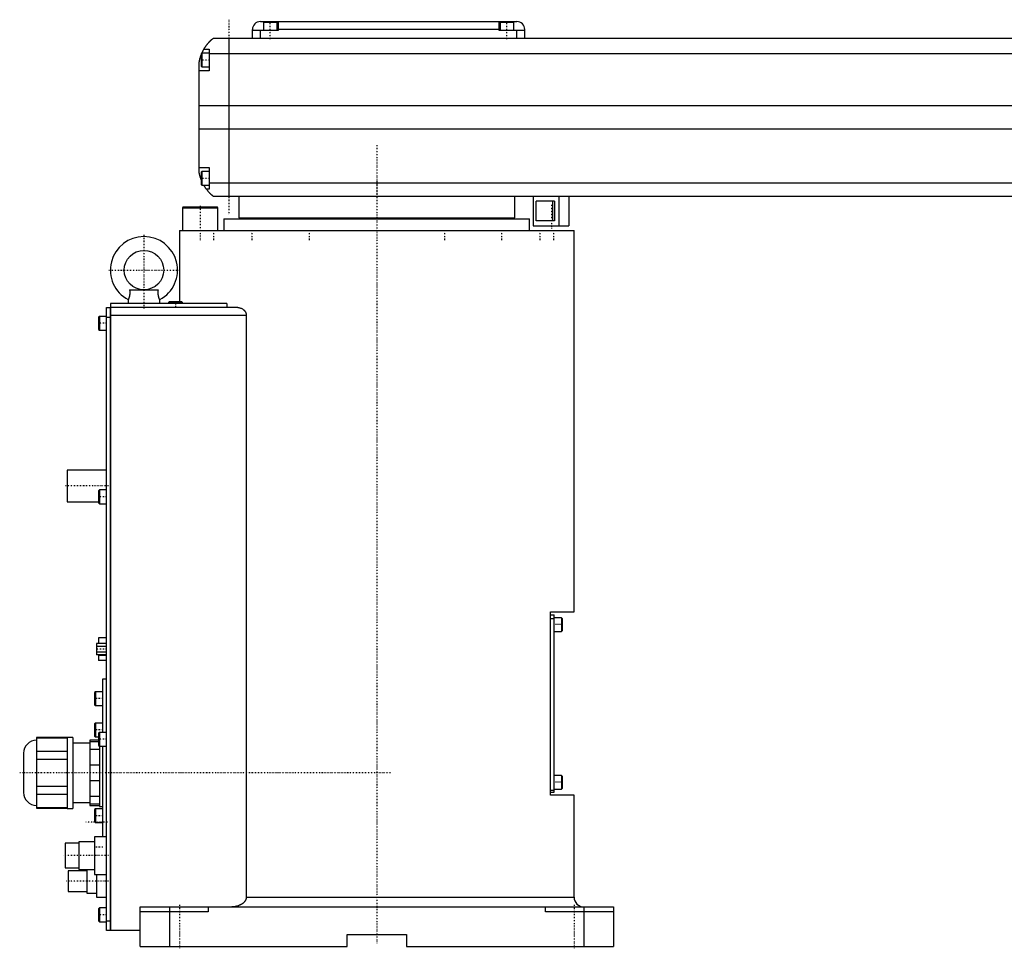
# Model space of a CAD drawing. Extents: x -181 to 906, y -1 to 896.
# Tile 1 of 3: x -181 to 318, y -1 to 470. Entities that reach past the tile are written whole.
import ezdxf

# ---------------------------------------------------------------- set-up
doc = ezdxf.new("R2010")
doc.units = 0
doc.linetypes.add('CENTER', pattern=[1.5, 0.45, -0.5, 0.05, -0.5])
doc.layers.add('AM_0', color=7, linetype='CONTINUOUS')
doc.layers.add('AM_7', color=7, linetype='CENTER')

msp = doc.modelspace()

# ---------------------------------------------------------------- linework, layer by layer
at = {"layer": 'AM_0', "color": 7, "linetype": 'CONTINUOUS'}
for p, q in [((-63, 460.5), (-63, 465)), ((-50, 464.5), (-63, 464.5)), ((-59, 469), (71, 469)), ((-59, 460.5), (-59, 464.5)), ((-57.5, 468.5), (-57.5, 464.5)), ((-50.5, 468.5), (-57.5, 468.5)), ((-54, 469), (-54, 468.5)), ((-50.5, 464.5), (-50.5, 468.5)), ((-50, 469), (-50, 464.5)), ((62, 465), (-50, 465)), ((62, 464.5), (62, 469)), ((75, 464.5), (62, 464.5)), ((62.5, 468.5), (62.5, 464.5)), ((69.5, 468.5), (62.5, 468.5)), ((66, 469), (66, 468.5)), ((69.5, 464.5), (69.5, 468.5)), ((71, 460.5), (71, 464.5)), ((75, 460.5), (75, 465)), ((517, 460.5), (-83, 460.5)), ((-75, 460.5), (-75, 380.5)), ((-87.65, 455), (-85, 455)), ((-85, 455), (-85, 444)), ((-88.6, 453), (-89, 452.6)), ((-89, 452.6), (-89, 446.4)), ((-85, 453), (-88.6, 453)), ((-88.6, 453), (-88.6, 446)), ((-85, 452.8), (519, 452.8)), ((-90, 392.5), (-90, 448.5)), ((-89, 446.4), (-88.6, 446)), ((-88.6, 446), (-85, 446)), ((-85, 444), (-90, 444)), ((-90, 426.46), (524, 426.46)), ((-90, 414.6), (524, 414.6)), ((-90, 395), (-85, 395)), ((-85, 395), (-85, 384)), ((-88.6, 393), (-89, 392.6)), ((-89, 392.6), (-89, 386.4)), ((-85, 393), (-88.6, 393)), ((-88.6, 393), (-88.6, 386)), ((-89, 386.4), (-88.6, 386)), ((-88.6, 386), (-85, 386)), ((-85, 387.22), (519, 387.22)), ((-85, 384), (-86.34, 384)), ((-83, 380.5), (517, 380.5)), ((-70, 380.5), (-70, 369.5)), ((70, 369.5), (70, 380.5)), ((79.35, 380.5), (79.35, 365.5)), ((92.35, 380.5), (92.35, 365.5)), ((97.35, 380.5), (97.35, 365.5)), ((-98.1, 375), (-98.5, 374.6)), ((-98.5, 374.6), (-98.5, 363)), ((-98.5, 374.6), (-80.5, 374.6)), ((-98.1, 375), (-80.9, 375)), ((-80.5, 374.6), (-80.9, 375)), ((-80.5, 363), (-80.5, 374.6)), ((90.17, 378), (80.74, 378)), ((80.74, 368), (80.74, 378)), ((89.06, 378), (89.06, 368)), ((90.17, 378), (90.17, 368)), ((-70, 369.5), (70, 369.5)), ((-55, 369.5), (-55, 369)), ((55, 369), (55, 369.5)), ((-77.5, 369), (-77.5, 363)), ((-77.5, 369), (77.5, 369)), ((77.5, 363), (77.5, 369)), ((79.35, 365.5), (97.35, 365.5)), ((90.17, 368), (80.74, 368)), ((-100, 363), (-100, 327)), ((-100, 363), (100, 363)), ((100, 169.7), (100, 363)), ((-125.28, 333), (-110.72, 333)), ((-75.99, 326), (-135, 326)), ((-135, 326), (-135, 8)), ((-126, 328), (-126, 326)), ((-110, 326), (-110, 328)), ((-105.1, 327), (-105.5, 326.6)), ((-105.5, 326.6), (-105.5, 326)), ((-105.5, 326.6), (-98.5, 326.6)), ((-105.1, 327), (-98.9, 327)), ((-98.5, 326.6), (-98.9, 327)), ((-98.5, 326), (-98.5, 326.6)), ((-75.99, 326), (-75.99, 324)), ((-140.6, 319.5), (-141, 319.1)), ((-137, 319.5), (-140.6, 319.5)), ((-140.6, 319.5), (-140.6, 312.5)), ((-137, 8), (-137, 324)), ((-137, 324), (-135.05, 324)), ((-135.05, 8), (-135.05, 324)), ((-135, 323.95), (-135.05, 323.95)), ((-70.42, 324), (-135, 324)), ((-66.14, 320), (-135, 320)), ((-66.14, 320), (-66.14, 25)), ((-141, 319.1), (-141, 312.9)), ((-135.05, 319), (-137, 319)), ((-135, 318.95), (-135.05, 318.95)), ((-141, 312.9), (-140.6, 312.5)), ((-140.6, 312.5), (-137, 312.5)), ((-137, 241.5), (-157, 241.5)), ((-157, 241.5), (-157, 225.5)), ((-140.6, 231.5), (-141, 231.1)), ((-141, 231.1), (-141, 224.9)), ((-137, 231.5), (-140.6, 231.5)), ((-140.6, 231.5), (-140.6, 224.5)), ((-157, 225.5), (-141, 225.5)), ((-141, 224.9), (-140.6, 224.5)), ((-140.6, 224.5), (-137, 224.5)), ((88, 169.7), (100, 169.7)), ((88, 76.7), (88, 169.7)), ((88, 168.2), (90, 168.2)), ((88, 166.2), (90, 166.2)), ((90, 78.2), (90, 168.2)), ((93.6, 166.7), (90, 166.7)), ((94, 166.3), (93.6, 166.7)), ((93.6, 166.7), (93.6, 159.7)), ((94, 166.3), (94, 160.1)), ((93.6, 159.7), (94, 160.1)), ((-137, 156.4), (-141.1, 156.4)), ((-141.1, 156.4), (-141.1, 153.59)), ((90, 159.7), (93.6, 159.7)), ((-137, 153.59), (-142, 153.59)), ((-142, 153.59), (-142, 147.81)), ((-137, 152.14), (-142, 152.14)), ((-137, 149.26), (-142, 149.26)), ((-137, 147.81), (-142, 147.81)), ((-141.1, 147.81), (-141.1, 145)), ((-137, 147.53), (-141.1, 147.53)), ((-137, 145), (-141.1, 145)), ((-137, 135.5), (-139, 135.5)), ((-139, 135.5), (-139, 108.5)), ((-142.6, 129.17), (-143, 128.77)), ((-143, 128.77), (-143, 122.57)), ((-139, 129.17), (-142.6, 129.17)), ((-142.6, 129.17), (-142.6, 122.17)), ((-143, 122.57), (-142.6, 122.17)), ((-142.6, 122.17), (-139, 122.17)), ((-142.6, 113.25), (-143, 112.85)), ((-143, 112.85), (-143, 106.65)), ((-139, 113.25), (-142.6, 113.25)), ((-142.6, 113.25), (-142.6, 106.25)), ((-157, 105.88), (-172.5, 105.88)), ((-172.5, 105.88), (-172.5, 70.12)), ((-172.5, 105.73), (-157, 105.73)), ((-154, 106), (-157, 106)), ((-157, 106), (-157, 70)), ((-154, 106), (-154, 70)), ((-143, 106.65), (-142.6, 106.25)), ((-142.6, 106.25), (-141, 106.25)), ((-140.6, 108.5), (-141, 108.1)), ((-141, 108.1), (-141, 101.9)), ((-137, 108.5), (-140.6, 108.5)), ((-140.6, 108.5), (-140.6, 101.5)), ((-145.5, 103), (-154, 103)), ((-141, 104.5), (-145.5, 104.5)), ((-145.5, 104.5), (-145.5, 71.5)), ((-145.5, 103.87), (-141, 103.87)), ((-140.5, 99.84), (-145.5, 99.84)), ((-141, 101.9), (-140.6, 101.5)), ((-140.6, 101.5), (-137, 101.5)), ((-140.5, 101.51), (-140.5, 71)), ((-139, 101.5), (-139, 55.5)), ((-179, 98), (-179, 78)), ((-157, 98.85), (-172.5, 98.85)), ((-172.5, 94.88), (-157, 94.88)), ((-145.5, 92.03), (-140.5, 92.03)), ((93.6, 86.7), (90, 86.7)), ((94, 86.3), (93.6, 86.7)), ((93.6, 86.7), (93.6, 79.7)), ((94, 86.3), (94, 80.1)), ((-157, 81.12), (-172.5, 81.12)), ((-140.5, 83.97), (-145.5, 83.97)), ((93.6, 79.7), (94, 80.1)), ((-172.5, 77.15), (-157, 77.15)), ((-145.5, 76.16), (-140.5, 76.16)), ((88, 79.2), (90, 79.2)), ((88, 78.2), (90, 78.2)), ((100, 76.7), (88, 76.7)), ((90, 79.7), (93.6, 79.7)), ((100, 25), (100, 76.7)), ((-157, 70.27), (-172.5, 70.27)), ((-172.5, 70.12), (-157, 70.12)), ((-157, 70), (-154, 70)), ((-154, 73), (-145.5, 73)), ((-140.5, 72.13), (-145.5, 72.13)), ((-145.5, 71.5), (-140.5, 71.5)), ((-140.5, 71), (-139, 71)), ((-142.6, 69.75), (-143, 69.35)), ((-143, 69.35), (-143, 63.15)), ((-139, 69.75), (-142.6, 69.75)), ((-142.6, 69.75), (-142.6, 62.75)), ((-143, 63.15), (-142.6, 62.75)), ((-142.6, 62.75), (-139, 62.75)), ((-137, 55.5), (-143, 55.5)), ((-143, 55.5), (-143, 36.5)), ((-151, 52.25), (-158, 52.25)), ((-158, 52.25), (-158, 39.75)), ((-143, 53), (-151, 53)), ((-151, 53), (-151, 39)), ((-158, 39.75), (-151, 39.75)), ((-147, 38.25), (-156.5, 38.25)), ((-156.5, 38.25), (-156.5, 27.75)), ((-151, 39), (-143, 39)), ((-147, 39), (-147, 27)), ((-143, 36.5), (-137, 36.5)), ((-142, 36.5), (-142, 25)), ((-156.5, 27.75), (-147, 27.75)), ((-147, 27), (-142, 27)), ((-142, 25), (-137, 25)), ((-66.14, 25), (100, 25)), ((-120, 20), (120, 20)), ((-120, 0), (-120, 20)), ((-105, 20), (-105, 0)), ((-85.5, 20), (-85.5, 17.5)), ((85.5, 17.5), (85.5, 20)), ((105, 20), (105, 0)), ((120, 20), (120, 0)), ((-140.6, 19.5), (-141, 19.1)), ((-141, 19.1), (-141, 12.9)), ((-137, 19.5), (-140.6, 19.5)), ((-140.6, 19.5), (-140.6, 12.5)), ((-85.5, 17.5), (-120, 17.5)), ((120, 17.5), (85.5, 17.5)), ((-141, 12.9), (-140.6, 12.5)), ((-140.6, 12.5), (-137, 12.5)), ((-137, 13), (-135.05, 13)), ((-135, 13.05), (-135.05, 13.05)), ((-135.05, 8), (-137, 8)), ((-135, 8.05), (-135.05, 8.05)), ((-120, 8), (-135, 8)), ((-15, 6), (15, 6)), ((-15, 0), (-15, 6)), ((15, 6), (15, 0)), ((-120, 0), (-15, 0)), ((15, 0), (120, 0))]:
    msp.add_line(p, q, dxfattribs=at)
for points in [[(-87.65, 455, 0), (-87.62, 455.05, 0), (-87.57, 455.14, 0), (-87.52, 455.23, 0), (-87.49, 455.27, 0), (-87.46, 455.32, 0), (-87.41, 455.41, 0), (-87.35, 455.5, 0), (-87.3, 455.59, 0), (-87.24, 455.68, 0), (-87.19, 455.76, 0), (-87.16, 455.81, 0), (-87.13, 455.85, 0), (-87.07, 455.94, 0), (-87.02, 456.03, 0), (-86.96, 456.11, 0), (-86.9, 456.2, 0), (-86.85, 456.28, 0), (-86.82, 456.33, 0), (-86.79, 456.37, 0), (-86.73, 456.45, 0), (-86.67, 456.53, 0), (-86.64, 456.58, 0), (-86.62, 456.62, 0), (-86.56, 456.7, 0), (-86.5, 456.78, 0), (-86.47, 456.82, 0), (-86.44, 456.86, 0), (-86.38, 456.94, 0), (-86.33, 457.01, 0), (-86.27, 457.09, 0), (-86.21, 457.17, 0), (-86.15, 457.24, 0), (-86.12, 457.28, 0), (-86.1, 457.32, 0), (-86.04, 457.39, 0), (-85.98, 457.46, 0), (-85.92, 457.54, 0), (-85.87, 457.61, 0), (-85.81, 457.68, 0), (-85.78, 457.71, 0), (-85.75, 457.75, 0), (-85.69, 457.82, 0), (-85.64, 457.89, 0), (-85.58, 457.95, 0), (-85.52, 458.02, 0), (-85.47, 458.08, 0), (-85.44, 458.12, 0), (-85.41, 458.15, 0), (-85.36, 458.21, 0), (-85.3, 458.28, 0), (-85.25, 458.34, 0), (-85.19, 458.4, 0), (-85.14, 458.46, 0), (-85.11, 458.49, 0), (-85.08, 458.52, 0), (-85.03, 458.58, 0), (-84.97, 458.64, 0), (-84.92, 458.7, 0), (-84.87, 458.75, 0), (-84.81, 458.81, 0), (-84.79, 458.84, 0), (-84.76, 458.87, 0), (-84.71, 458.92, 0), (-84.66, 458.98, 0), (-84.63, 459, 0), (-84.6, 459.03, 0), (-84.55, 459.08, 0), (-84.5, 459.13, 0), (-84.48, 459.16, 0), (-84.45, 459.18, 0), (-84.4, 459.23, 0), (-84.35, 459.28, 0), (-84.3, 459.33, 0), (-84.25, 459.38, 0), (-84.2, 459.43, 0), (-84.18, 459.45, 0), (-84.16, 459.47, 0), (-84.11, 459.52, 0), (-84.06, 459.56, 0), (-84.02, 459.61, 0), (-83.97, 459.65, 0), (-83.93, 459.69, 0), (-83.9, 459.71, 0), (-83.88, 459.73, 0), (-83.84, 459.77, 0), (-83.8, 459.81, 0), (-83.75, 459.85, 0), (-83.71, 459.88, 0), (-83.67, 459.92, 0), (-83.66, 459.94, 0), (-83.64, 459.95, 0), (-83.6, 459.99, 0), (-83.56, 460.02, 0), (-83.53, 460.05, 0), (-83.49, 460.08, 0), (-83.46, 460.11, 0), (-83.44, 460.13, 0), (-83.43, 460.14, 0), (-83.39, 460.17, 0), (-83.36, 460.19, 0), (-83.34, 460.22, 0), (-83.31, 460.24, 0), (-83.28, 460.27, 0), (-83.27, 460.28, 0), (-83.25, 460.29, 0), (-83.23, 460.31, 0), (-83.21, 460.33, 0), (-83.2, 460.34, 0), (-83.18, 460.35, 0), (-83.16, 460.36, 0), (-83.14, 460.38, 0), (-83.13, 460.39, 0), (-83.13, 460.4, 0), (-83.11, 460.41, 0), (-83.09, 460.42, 0), (-83.08, 460.44, 0), (-83.06, 460.45, 0), (-83.05, 460.46, 0), (-83.05, 460.46, 0), (-83.04, 460.47, 0), (-83.03, 460.47, 0), (-83.02, 460.48, 0), (-83.02, 460.49, 0), (-83.01, 460.49, 0), (-83.01, 460.49, 0), (-83.01, 460.5, 0), (-83, 460.5, 0), (-83, 460.5, 0), (-83, 460.5, 0), (-83, 460.5, 0)], [(-88.69, 452.91, 0), (-88.65, 453.01, 0), (-88.56, 453.21, 0), (-88.47, 453.4, 0), (-88.43, 453.49, 0), (-88.39, 453.58, 0), (-88.31, 453.76, 0), (-88.22, 453.92, 0), (-88.14, 454.08, 0), (-88.07, 454.23, 0), (-88, 454.36, 0), (-87.96, 454.43, 0), (-87.93, 454.49, 0), (-87.87, 454.6, 0), (-87.82, 454.7, 0), (-87.77, 454.79, 0), (-87.73, 454.86, 0), (-87.7, 454.91, 0), (-87.68, 454.94, 0), (-87.67, 454.96, 0), (-87.66, 454.98, 0), (-87.65, 455, 0), (-87.65, 455, 0)], [(-90, 448.5, 0), (-89.98, 448.61, 0), (-89.94, 448.82, 0), (-89.9, 449.03, 0), (-89.88, 449.13, 0), (-89.86, 449.23, 0), (-89.81, 449.44, 0), (-89.77, 449.64, 0), (-89.72, 449.85, 0), (-89.66, 450.05, 0), (-89.61, 450.26, 0), (-89.58, 450.36, 0), (-89.55, 450.46, 0), (-89.49, 450.67, 0), (-89.43, 450.87, 0), (-89.37, 451.08, 0), (-89.31, 451.28, 0), (-89.24, 451.48, 0), (-89.21, 451.57, 0), (-89.17, 451.67, 0), (-89.1, 451.86, 0), (-89.03, 452.05, 0), (-89, 452.14, 0)], [(-89, 388.86, 0), (-89.04, 388.96, 0), (-89.11, 389.16, 0), (-89.18, 389.36, 0), (-89.22, 389.46, 0), (-89.25, 389.56, 0), (-89.32, 389.76, 0), (-89.38, 389.97, 0), (-89.45, 390.18, 0), (-89.51, 390.39, 0), (-89.57, 390.59, 0), (-89.6, 390.7, 0), (-89.63, 390.8, 0), (-89.68, 391.01, 0), (-89.73, 391.22, 0), (-89.78, 391.43, 0), (-89.83, 391.63, 0), (-89.87, 391.83, 0), (-89.89, 391.93, 0), (-89.91, 392.03, 0), (-89.95, 392.22, 0), (-89.98, 392.41, 0), (-90, 392.5, 0)], [(-86.34, 384, 0), (-86.34, 384, 0), (-86.35, 384.02, 0), (-86.37, 384.04, 0), (-86.38, 384.06, 0), (-86.4, 384.08, 0), (-86.44, 384.14, 0), (-86.49, 384.21, 0), (-86.55, 384.29, 0), (-86.62, 384.39, 0), (-86.7, 384.5, 0), (-86.74, 384.56, 0), (-86.78, 384.62, 0), (-86.87, 384.75, 0), (-86.96, 384.89, 0), (-87.06, 385.04, 0), (-87.16, 385.2, 0), (-87.27, 385.36, 0), (-87.32, 385.45, 0), (-87.37, 385.53, 0), (-87.48, 385.71, 0), (-87.59, 385.9, 0), (-87.65, 386, 0)], [(-83, 380.5, 0), (-83, 380.5, 0), (-83.01, 380.51, 0), (-83.02, 380.51, 0), (-83.02, 380.52, 0), (-83.03, 380.52, 0), (-83.03, 380.52, 0), (-83.04, 380.53, 0), (-83.04, 380.54, 0), (-83.05, 380.54, 0), (-83.06, 380.55, 0), (-83.07, 380.56, 0), (-83.07, 380.56, 0), (-83.08, 380.57, 0), (-83.09, 380.57, 0), (-83.1, 380.58, 0), (-83.11, 380.59, 0), (-83.11, 380.59, 0), (-83.13, 380.61, 0), (-83.14, 380.62, 0), (-83.15, 380.62, 0), (-83.16, 380.63, 0), (-83.17, 380.64, 0), (-83.19, 380.66, 0), (-83.21, 380.67, 0), (-83.22, 380.69, 0), (-83.24, 380.7, 0), (-83.25, 380.71, 0), (-83.26, 380.72, 0), (-83.28, 380.74, 0), (-83.3, 380.75, 0), (-83.32, 380.77, 0), (-83.35, 380.79, 0), (-83.37, 380.81, 0), (-83.38, 380.82, 0), (-83.39, 380.83, 0), (-83.42, 380.85, 0), (-83.44, 380.87, 0), (-83.47, 380.9, 0), (-83.49, 380.92, 0), (-83.52, 380.94, 0), (-83.54, 380.96, 0), (-83.55, 380.97, 0), (-83.58, 380.99, 0), (-83.61, 381.02, 0), (-83.64, 381.05, 0), (-83.67, 381.07, 0), (-83.7, 381.1, 0), (-83.71, 381.11, 0), (-83.73, 381.13, 0), (-83.76, 381.16, 0), (-83.79, 381.19, 0), (-83.83, 381.22, 0), (-83.86, 381.25, 0), (-83.89, 381.28, 0), (-83.91, 381.3, 0), (-83.93, 381.31, 0), (-83.96, 381.35, 0), (-84, 381.38, 0), (-84.02, 381.4, 0), (-84.04, 381.41, 0), (-84.07, 381.45, 0), (-84.11, 381.48, 0), (-84.13, 381.5, 0), (-84.15, 381.52, 0), (-84.19, 381.56, 0), (-84.22, 381.59, 0), (-84.26, 381.63, 0), (-84.3, 381.67, 0), (-84.34, 381.71, 0), (-84.36, 381.73, 0), (-84.38, 381.75, 0), (-84.42, 381.79, 0), (-84.46, 381.83, 0), (-84.6, 381.97, 0), (-84.86, 382.23, 0), (-85.11, 382.51, 0), (-85.38, 382.81, 0), (-85.51, 382.97, 0), (-85.65, 383.13, 0), (-85.92, 383.46, 0), (-86.2, 383.82, 0), (-86.34, 384, 0)], [(-125.28, 333, 0), (-125.26, 332.81, 0), (-125.24, 332.58, 0), (-125.23, 332.51, 0), (-125.23, 332.45, 0), (-125.23, 332.42, 0), (-125.22, 332.38, 0), (-125.22, 332.32, 0), (-125.22, 332.25, 0), (-125.21, 332.18, 0), (-125.21, 332.12, 0), (-125.2, 332.05, 0), (-125.2, 332.02, 0), (-125.2, 331.99, 0), (-125.2, 331.92, 0), (-125.2, 331.85, 0), (-125.2, 331.82, 0), (-125.2, 331.79, 0), (-125.19, 331.72, 0), (-125.19, 331.65, 0), (-125.19, 331.62, 0), (-125.19, 331.59, 0), (-125.19, 331.52, 0), (-125.19, 331.45, 0), (-125.2, 331.39, 0), (-125.2, 331.32, 0), (-125.2, 331.26, 0), (-125.2, 331.22, 0), (-125.2, 331.19, 0), (-125.2, 331.12, 0), (-125.21, 331.06, 0), (-125.21, 330.99, 0), (-125.22, 330.93, 0), (-125.22, 330.86, 0), (-125.22, 330.83, 0), (-125.23, 330.8, 0), (-125.23, 330.73, 0), (-125.24, 330.67, 0), (-125.24, 330.61, 0), (-125.25, 330.54, 0), (-125.26, 330.48, 0), (-125.26, 330.45, 0), (-125.27, 330.42, 0), (-125.28, 330.35, 0), (-125.28, 330.29, 0), (-125.29, 330.23, 0), (-125.3, 330.17, 0), (-125.31, 330.11, 0), (-125.32, 330.08, 0), (-125.32, 330.05, 0), (-125.34, 329.99, 0), (-125.35, 329.93, 0), (-125.36, 329.87, 0), (-125.37, 329.81, 0), (-125.38, 329.76, 0), (-125.39, 329.73, 0), (-125.4, 329.7, 0), (-125.41, 329.64, 0), (-125.42, 329.59, 0), (-125.43, 329.56, 0), (-125.44, 329.53, 0), (-125.45, 329.48, 0), (-125.46, 329.43, 0), (-125.47, 329.4, 0), (-125.48, 329.37, 0), (-125.49, 329.32, 0), (-125.51, 329.27, 0), (-125.52, 329.22, 0), (-125.54, 329.17, 0), (-125.55, 329.12, 0), (-125.56, 329.1, 0), (-125.57, 329.08, 0), (-125.58, 329.03, 0), (-125.6, 328.99, 0), (-125.61, 328.94, 0), (-125.63, 328.9, 0), (-125.64, 328.85, 0), (-125.65, 328.83, 0), (-125.66, 328.81, 0), (-125.67, 328.77, 0), (-125.69, 328.73, 0), (-125.7, 328.69, 0), (-125.72, 328.66, 0), (-125.73, 328.62, 0), (-125.74, 328.6, 0), (-125.74, 328.58, 0), (-125.76, 328.55, 0), (-125.77, 328.51, 0), (-125.78, 328.48, 0), (-125.8, 328.45, 0), (-125.81, 328.42, 0), (-125.82, 328.4, 0), (-125.82, 328.39, 0), (-125.83, 328.36, 0), (-125.85, 328.33, 0), (-125.86, 328.31, 0), (-125.87, 328.28, 0), (-125.88, 328.26, 0), (-125.89, 328.25, 0), (-125.89, 328.23, 0), (-125.9, 328.21, 0), (-125.91, 328.19, 0), (-125.91, 328.18, 0), (-125.92, 328.17, 0), (-125.93, 328.15, 0), (-125.94, 328.13, 0), (-125.94, 328.13, 0), (-125.94, 328.12, 0), (-125.95, 328.1, 0), (-125.96, 328.09, 0), (-125.96, 328.07, 0), (-125.97, 328.06, 0), (-125.98, 328.05, 0), (-125.98, 328.05, 0), (-125.98, 328.04, 0), (-125.98, 328.03, 0), (-125.99, 328.02, 0), (-125.99, 328.02, 0), (-125.99, 328.01, 0), (-126, 328.01, 0), (-126, 328.01, 0), (-126, 328, 0), (-126, 328, 0), (-126, 328, 0), (-126, 328, 0)], [(-110, 328, 0), (-110, 328, 0), (-110, 328, 0), (-110, 328, 0), (-110, 328.01, 0), (-110, 328.01, 0), (-110.01, 328.01, 0), (-110.01, 328.02, 0), (-110.01, 328.02, 0), (-110.02, 328.03, 0), (-110.02, 328.04, 0), (-110.02, 328.05, 0), (-110.02, 328.05, 0), (-110.03, 328.06, 0), (-110.04, 328.07, 0), (-110.04, 328.09, 0), (-110.05, 328.1, 0), (-110.06, 328.12, 0), (-110.06, 328.13, 0), (-110.06, 328.13, 0), (-110.07, 328.15, 0), (-110.08, 328.17, 0), (-110.09, 328.18, 0), (-110.09, 328.19, 0), (-110.1, 328.21, 0), (-110.11, 328.23, 0), (-110.11, 328.25, 0), (-110.12, 328.26, 0), (-110.13, 328.28, 0), (-110.14, 328.31, 0), (-110.15, 328.33, 0), (-110.17, 328.36, 0), (-110.18, 328.39, 0), (-110.18, 328.4, 0), (-110.19, 328.42, 0), (-110.2, 328.45, 0), (-110.22, 328.48, 0), (-110.23, 328.51, 0), (-110.24, 328.55, 0), (-110.26, 328.58, 0), (-110.26, 328.6, 0), (-110.27, 328.62, 0), (-110.28, 328.66, 0), (-110.3, 328.69, 0), (-110.31, 328.73, 0), (-110.33, 328.77, 0), (-110.34, 328.81, 0), (-110.35, 328.83, 0), (-110.36, 328.85, 0), (-110.37, 328.9, 0), (-110.39, 328.94, 0), (-110.4, 328.99, 0), (-110.42, 329.03, 0), (-110.43, 329.08, 0), (-110.44, 329.1, 0), (-110.45, 329.12, 0), (-110.46, 329.17, 0), (-110.48, 329.22, 0), (-110.49, 329.27, 0), (-110.51, 329.32, 0), (-110.52, 329.37, 0), (-110.53, 329.4, 0), (-110.54, 329.43, 0), (-110.55, 329.48, 0), (-110.56, 329.53, 0), (-110.57, 329.56, 0), (-110.58, 329.59, 0), (-110.59, 329.64, 0), (-110.6, 329.7, 0), (-110.61, 329.73, 0), (-110.62, 329.75, 0), (-110.63, 329.81, 0), (-110.64, 329.87, 0), (-110.65, 329.93, 0), (-110.66, 329.99, 0), (-110.68, 330.05, 0), (-110.68, 330.08, 0), (-110.69, 330.11, 0), (-110.7, 330.17, 0), (-110.71, 330.23, 0), (-110.72, 330.29, 0), (-110.72, 330.35, 0), (-110.73, 330.42, 0), (-110.74, 330.45, 0), (-110.74, 330.48, 0), (-110.75, 330.54, 0), (-110.76, 330.61, 0), (-110.76, 330.67, 0), (-110.77, 330.73, 0), (-110.77, 330.8, 0), (-110.78, 330.83, 0), (-110.78, 330.86, 0), (-110.78, 330.93, 0), (-110.79, 330.99, 0), (-110.79, 331.06, 0), (-110.8, 331.12, 0), (-110.8, 331.19, 0), (-110.8, 331.22, 0), (-110.8, 331.26, 0), (-110.8, 331.32, 0), (-110.8, 331.39, 0), (-110.81, 331.46, 0), (-110.81, 331.52, 0), (-110.81, 331.59, 0), (-110.81, 331.62, 0), (-110.81, 331.65, 0), (-110.81, 331.72, 0), (-110.8, 331.79, 0), (-110.8, 331.82, 0), (-110.8, 331.85, 0), (-110.8, 331.92, 0), (-110.8, 331.99, 0), (-110.8, 332.02, 0), (-110.8, 332.05, 0), (-110.79, 332.12, 0), (-110.79, 332.19, 0), (-110.78, 332.25, 0), (-110.78, 332.32, 0), (-110.78, 332.38, 0), (-110.77, 332.42, 0), (-110.77, 332.45, 0), (-110.77, 332.51, 0), (-110.76, 332.58, 0), (-110.74, 332.81, 0), (-110.72, 333, 0)], [(-70.42, 324, 0), (-70.27, 324, 0), (-69.97, 323.98, 0), (-69.66, 323.93, 0), (-69.5, 323.9, 0), (-69.34, 323.86, 0), (-69.03, 323.76, 0), (-68.72, 323.64, 0), (-68.41, 323.5, 0), (-68.12, 323.33, 0), (-67.83, 323.14, 0), (-67.69, 323.03, 0), (-67.67, 323.01, 0), (-67.62, 322.98, 0), (-67.58, 322.94, 0), (-67.55, 322.92, 0), (-67.53, 322.9, 0), (-67.49, 322.86, 0), (-67.45, 322.83, 0), (-67.4, 322.79, 0), (-67.36, 322.75, 0), (-67.32, 322.7, 0), (-67.3, 322.68, 0), (-67.28, 322.66, 0), (-67.24, 322.62, 0), (-67.2, 322.58, 0), (-67.16, 322.53, 0), (-67.12, 322.49, 0), (-67.08, 322.44, 0), (-67.06, 322.42, 0), (-67.04, 322.4, 0), (-67, 322.35, 0), (-66.96, 322.3, 0), (-66.92, 322.25, 0), (-66.88, 322.2, 0), (-66.84, 322.14, 0), (-66.83, 322.12, 0), (-66.81, 322.09, 0), (-66.77, 322.04, 0), (-66.74, 321.98, 0), (-66.7, 321.93, 0), (-66.67, 321.87, 0), (-66.63, 321.81, 0), (-66.62, 321.78, 0), (-66.6, 321.75, 0), (-66.57, 321.69, 0), (-66.54, 321.63, 0), (-66.51, 321.57, 0), (-66.48, 321.51, 0), (-66.45, 321.45, 0), (-66.44, 321.42, 0), (-66.42, 321.39, 0), (-66.4, 321.32, 0), (-66.37, 321.26, 0), (-66.36, 321.23, 0), (-66.35, 321.19, 0), (-66.33, 321.13, 0), (-66.31, 321.06, 0), (-66.3, 321.03, 0), (-66.29, 321, 0), (-66.27, 320.93, 0), (-66.25, 320.86, 0), (-66.23, 320.79, 0), (-66.22, 320.73, 0), (-66.21, 320.66, 0), (-66.2, 320.62, 0), (-66.19, 320.59, 0), (-66.18, 320.52, 0), (-66.17, 320.45, 0), (-66.16, 320.38, 0), (-66.16, 320.31, 0), (-66.15, 320.24, 0), (-66.15, 320.21, 0), (-66.15, 320.17, 0), (-66.15, 320.1, 0), (-66.14, 320.03, 0), (-66.14, 320, 0)], [(-66.14, 25, 0), (-66.14, 24.96, 0), (-66.15, 24.87, 0), (-66.15, 24.78, 0), (-66.15, 24.74, 0), (-66.16, 24.69, 0), (-66.17, 24.6, 0), (-66.18, 24.51, 0), (-66.19, 24.42, 0), (-66.21, 24.33, 0), (-66.23, 24.24, 0), (-66.24, 24.2, 0), (-66.25, 24.15, 0), (-66.28, 24.06, 0), (-66.3, 23.98, 0), (-66.33, 23.89, 0), (-66.36, 23.8, 0), (-66.4, 23.72, 0), (-66.41, 23.68, 0), (-66.43, 23.63, 0), (-66.47, 23.55, 0), (-66.5, 23.47, 0), (-66.52, 23.43, 0), (-66.54, 23.4, 0), (-66.58, 23.32, 0), (-66.62, 23.24, 0), (-66.65, 23.21, 0), (-66.67, 23.17, 0), (-66.71, 23.09, 0), (-66.76, 23.02, 0), (-66.81, 22.94, 0), (-66.86, 22.87, 0), (-66.92, 22.79, 0), (-66.94, 22.76, 0), (-66.97, 22.72, 0), (-67.03, 22.65, 0), (-67.09, 22.58, 0), (-67.15, 22.51, 0), (-67.21, 22.44, 0), (-67.27, 22.37, 0), (-67.3, 22.33, 0), (-67.33, 22.3, 0), (-67.4, 22.23, 0), (-67.46, 22.17, 0), (-67.53, 22.11, 0), (-67.6, 22.04, 0), (-67.66, 21.98, 0), (-67.7, 21.95, 0), (-67.73, 21.92, 0), (-67.8, 21.87, 0), (-67.87, 21.81, 0), (-67.93, 21.76, 0), (-68, 21.71, 0), (-68.07, 21.65, 0), (-68.11, 21.63, 0), (-68.14, 21.6, 0), (-68.21, 21.55, 0), (-68.29, 21.5, 0), (-68.36, 21.45, 0), (-68.44, 21.4, 0), (-68.51, 21.35, 0), (-68.55, 21.33, 0), (-68.59, 21.3, 0), (-68.67, 21.26, 0), (-68.75, 21.21, 0), (-68.79, 21.19, 0), (-68.83, 21.16, 0), (-68.91, 21.12, 0), (-68.99, 21.07, 0), (-69.03, 21.05, 0), (-69.07, 21.03, 0), (-69.16, 20.99, 0), (-69.24, 20.95, 0), (-69.53, 20.81, 0), (-70.04, 20.6, 0), (-70.53, 20.44, 0), (-71.05, 20.3, 0), (-71.59, 20.18, 0), (-71.86, 20.13, 0), (-72.14, 20.09, 0), (-72.69, 20.03, 0), (-73.23, 20, 0), (-73.48, 20, 0)]]:
    msp.add_polyline3d(points, dxfattribs=at)
msp.add_circle((-118, 343), 10, dxfattribs=at)
for centre, radius, start, end in [((-59, 465), 4, 90, 180), ((71, 465), 4, 0, 90), ((-118, 343), 17, 298.0725, 241.9275), ((-172.5, 98), 6.5, 90, 180), ((-172.5, 78), 6.5, 180, 270), ((105, 25), 5, 180, 270)]:
    msp.add_arc(centre, radius, start, end, dxfattribs=at)
at = {"layer": 'AM_7', "color": 4, "linetype": 'CENTER'}
for p, q in [((-75, 470), (-75, 371)), ((-54, 460.1), (-54, 468.9)), ((66, 460.1), (66, 468.9)), ((-84.8, 449.5), (-89.2, 449.5)), ((0, 406.4), (0, 1.6)), ((-84.8, 389.5), (-89.2, 389.5)), ((0, 388.38), (0, 380.12)), ((-89.5, 375.6), (-89.5, 357.75)), ((88.6, 376.05), (88.6, 363.95)), ((-118, 360.85), (-118, 323.55)), ((-82.69, 363.25), (-82.69, 357.75)), ((-63.29, 363.25), (-63.29, 357.75)), ((-34.25, 363.25), (-34.25, 357.75)), ((34.25, 363.25), (34.25, 357.75)), ((63.29, 363.25), (63.29, 357.75)), ((82.69, 363.25), (82.69, 357.75)), ((89.5, 363.25), (89.5, 357.75)), ((-135.85, 343), (-100.15, 343)), ((-102, 327.15), (-102, 323.85)), ((-136.8, 316), (-141.2, 316)), ((-136, 233.5), (-158, 233.5)), ((-136.8, 228), (-141.2, 228)), ((94.2, 163.2), (89.8, 163.2)), ((-136.75, 150.7), (-142.25, 150.7)), ((-138.8, 125.67), (-143.2, 125.67)), ((-138.8, 109.75), (-143.2, 109.75)), ((-136.8, 105), (-141.2, 105)), ((6.95, 88), (-181, 88)), ((94.2, 83.2), (89.8, 83.2)), ((-138.8, 66.25), (-143.2, 66.25)), ((-136.5, 63), (-147.5, 63)), ((-138.8, 50.33), (-143.2, 50.33)), ((-135.95, 46), (-159.05, 46)), ((-136.03, 33), (-157.47, 33)), ((-100, 21), (-100, -1)), ((100, 21), (100, -1)), ((-136.8, 16), (-141.2, 16))]:
    msp.add_line(p, q, dxfattribs=at)

doc.saveas('drawing.dxf')
